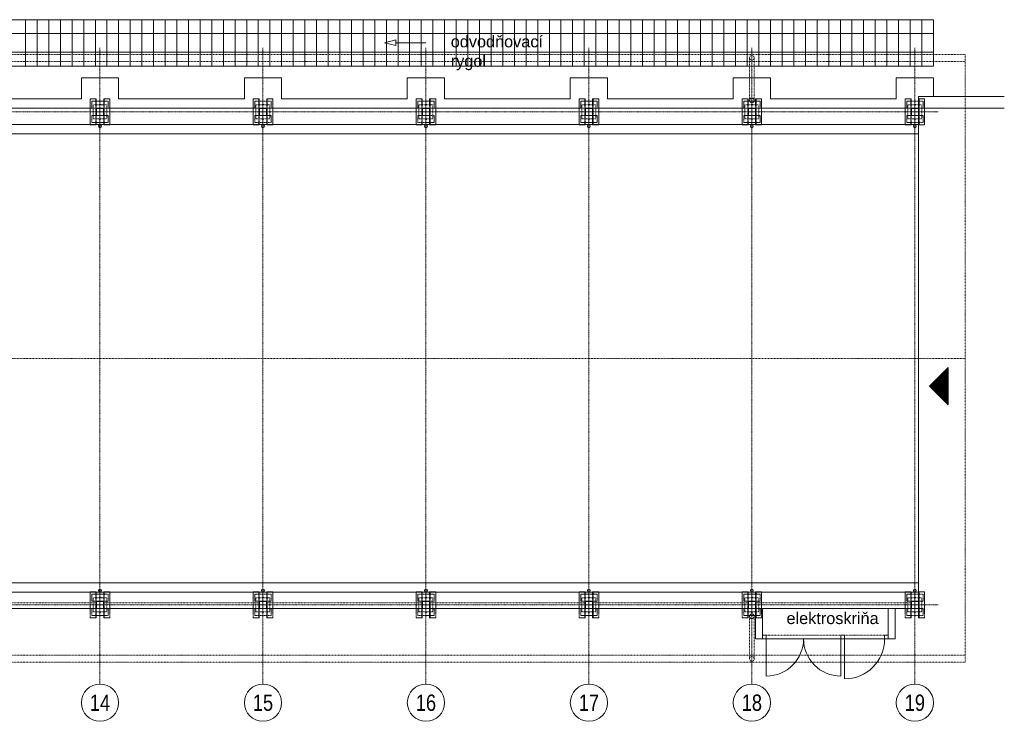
# Model space of a CAD drawing. Header units: millimetres. Extents: x 1803 to 87542, y -4389 to 16381.
# Tile 4 of 5: x 47757 to 68903, y 1309 to 16381. Entities that reach past the tile are written whole.
import ezdxf
from ezdxf.enums import TextEntityAlignment as Align

# ---------------------------------------------------------------- set-up
doc = ezdxf.new("R2010")
doc.units = ezdxf.units.MM
for name, pattern in [('DASHDOT', [25.4, 12.7, -6.35, 0, -6.35]), ('Dashed', [19.05, 12.7, -6.35]), ('DIVIDE', [31.75, 12.7, -6.35, 0, -6.35, 0, -6.35])]:
    doc.linetypes.add(name, pattern=pattern)
for name, color, linetype, lineweight in [('A-POPIS', 252, 'Continuous', 5), ('A-TABULKY', 252, 'Continuous', 5), ('CKBUBLINY', 252, 'Continuous', 5), ('CKRASTR', 252, 'DASHDOT', 5), ('CKRASTR_POPIS', 252, 'Continuous', 5), ('CKSTENY_NADROVINOU', 252, 'DIVIDE', 5), ('CKSTENY_PODROVINOU', 252, 'Continuous', 5), ('CKSYMBOLY', 252, 'Continuous', 5), ('CKTEXTY_MALE', 252, 'Continuous', 5), ('CSPROFILY_OSY', 252, 'DASHDOT', 5), ('CSPROFILY_REZY', 252, 'Continuous', 5)]:
    doc.layers.add(name, color=color, linetype=linetype, lineweight=lineweight)
doc.styles.get("Standard").update_dxf_attribs({"font": 'arial.ttf'})

# ---------------------------------------------------------------- blocks, each defined once
blk = doc.blocks.new('CK_GRID_DESC_A460A66B-2EDC-4BD0-90B6-661D6CF4EA7E')
at = {"layer": 'CKRASTR_POPIS'}
blk.add_circle((-4, 0), 4, dxfattribs=at)
at = {"layer": 'CKRASTR_POPIS', "width": 0.8}
blk.add_attdef('GRID_DESC', text='', height=3.5, dxfattribs=at).set_placement((-4, 0), align=Align.MIDDLE_CENTER)
blk = doc.blocks.new('CK_S_EXT_RHS_Sections_square_cRHS160x5')
for p, q in [((-80, 70), (-80, -70)), ((-75, 70), (-75, -70)), ((70, 80), (-70, 80)), ((70, 75), (-70, 75)), ((75, -70), (75, 70)), ((80, -70), (80, 70)), ((-70, -75), (70, -75)), ((-70, -80), (70, -80))]:
    blk.add_line(p, q)
for centre, radius, start, end in [((-70, 70), 10, 90, 180), ((-70, 70), 5, 90, 180), ((70, 70), 10, 0, 90), ((70, 70), 5, 0, 90), ((-70, -70), 10, 180, 270), ((-70, -70), 5, 180, 270), ((70, -70), 10, 270, 0), ((70, -70), 5, 270, 0)]:
    blk.add_arc(centre, radius, start, end)
blk = doc.blocks.new('HGHGHG')
at = {"layer": 'CKBUBLINY'}
for p, q in [((2113447, 1749270), (2113607, 1749270)), ((2113527, 1749350), (2113527, 1749190))]:
    blk.add_line(p, q, dxfattribs=at)
at = {"layer": 'CKSTENY_NADROVINOU', "color": 251, "ltscale": 0.3}
blk.add_lwpolyline([(2113377, 1749420), (2113677, 1749420), (2113677, 1749120), (2113377, 1749120)], close=True, dxfattribs=at)
at = {"layer": 'CSPROFILY_REZY', "color": 251, "lineweight": 18}
for p, q in [((2113447, 1749550), (2113317, 1749550)), ((2113317, 1749550), (2113317, 1749350)), ((2113437, 1749500), (2113437, 1749550)), ((2113447, 1749500), (2113447, 1749550)), ((2113510, 1749425), (2113549, 1749425)), ((2113527, 1749443), (2113527, 1749405)), ((2113607, 1749500), (2113607, 1749550)), ((2113607, 1749550), (2113737, 1749550)), ((2113617, 1749500), (2113617, 1749550)), ((2113737, 1749550), (2113737, 1749350)), ((2113447, 1748990), (2113317, 1748990)), ((2113607, 1748990), (2113737, 1748990))]:
    blk.add_line(p, q, dxfattribs=at)
at = {"layer": 'CSPROFILY_REZY', "color": 251, "linetype": 'Dashed', "lineweight": 18, "ltscale": 0.5}
for p, q in [((2113437, 1749500), (2113437, 1748990)), ((2113447, 1749500), (2113447, 1748990)), ((2113607, 1749500), (2113607, 1748990)), ((2113617, 1749500), (2113617, 1748990)), ((2113317, 1748990), (2113317, 1749350)), ((2113607, 1749190), (2113607, 1748990)), ((2113737, 1748990), (2113737, 1749350)), ((2113510, 1749115), (2113549, 1749115)), ((2113527, 1749097), (2113527, 1749135))]:
    blk.add_line(p, q, dxfattribs=at)
for points in [[(2113352, 1749500), (2113702, 1749500), (2113702, 1749350), (2113352, 1749350)], [(2113352, 1749040), (2113702, 1749040), (2113702, 1749190), (2113352, 1749190)]]:
    blk.add_lwpolyline(points, close=True, dxfattribs=at)
at = {"layer": 'CSPROFILY_REZY', "color": 251, "lineweight": 18}
blk.add_circle((2113527, 1749425), 10, dxfattribs=at)
at = {"layer": 'CSPROFILY_REZY', "color": 251, "linetype": 'Dashed', "lineweight": 18, "ltscale": 0.5}
blk.add_circle((2113527, 1749115), 10, dxfattribs=at)
blk = doc.blocks.new('*U4')
at = {"color": 0, "linetype": 'ByBlock', "lineweight": -2}
for p, q in [((-445, 0), (-159, 0)), ((202, 0), (53, 0)), ((445, 0), (202, 60)), ((202, 60), (202, -60)), ((445, 0), (202, -60)), ((-159, 0), (53, 0))]:
    blk.add_line(p, q, dxfattribs=at)
at = {"color": 0, "linetype": 'Continuous', "lineweight": -2, "flags": 8}
blk.add_attdef('SPÁD', text='', height=100, dxfattribs=at).set_placement((4, 80), align=Align.CENTER)
blk = doc.blocks.new('vstup')
at = {"layer": 'A-POPIS', "linetype": 'Continuous'}
h = blk.add_hatch(dxfattribs=at)
h.set_pattern_fill('ANSI31', color=256, style=0)
h.set_pattern_definition([(45, (-12479, 229), (-2.245064, 2.245064), [])])
h.paths.add_polyline_path([(0, 0), (-400, -400), (400, -400)])
for p, q in [((-400, -400), (0, 0)), ((400, -400), (0, 0)), ((-400, -400), (400, -400))]:
    blk.add_line(p, q, dxfattribs=at)

msp = doc.modelspace()

# ---------------------------------------------------------------- linework, layer by layer
at = {"layer": 'CKRASTR', "color": 252, "lineweight": 5}
for p, q in [((49482, 15779), (49482, 2109)), ((52982, 15779), (52982, 2109)), ((56482, 15779), (56482, 2109)), ((59982, 15779), (59982, 2109)), ((63482, 15779), (63482, 2109)), ((66982, 15779), (66982, 2109)), ((67481, 14401), (2603, 14401)), ((67481, 3811), (2603, 3811))]:
    msp.add_line(p, q, dxfattribs=at)
at = {"layer": 'CKSTENY_NADROVINOU', "color": 252, "lineweight": 5}
for p, q in [((2902, 15631), (68062, 15631)), ((2902, 15481), (68062, 15481)), ((63432, 14648), (63432, 15564)), ((63532, 14648), (63532, 15564)), ((68062, 2581), (68062, 15631)), ((68062, 9106), (2902, 9106)), ((49402, 3851), (46062, 3851)), ((52902, 3851), (49562, 3851)), ((56402, 3851), (53062, 3851)), ((59902, 3851), (56562, 3851)), ((63402, 3851), (60062, 3851)), ((66902, 3851), (63562, 3851)), ((63432, 3564), (63432, 2648)), ((63532, 3564), (63532, 2648)), ((63792, 3161), (65392, 3161)), ((65472, 3161), (66332, 3161)), ((2902, 2731), (68062, 2731)), ((2902, 2581), (68062, 2581))]:
    msp.add_line(p, q, dxfattribs=at)
at = {"layer": 'CKSTENY_NADROVINOU', "color": 252, "lineweight": 5, "ltscale": 0.3}
for points in [[(49332, 14551), (49632, 14551), (49632, 14251), (49332, 14251)], [(52832, 14551), (53132, 14551), (53132, 14251), (52832, 14251)], [(56332, 14551), (56632, 14551), (56632, 14251), (56332, 14251)], [(59832, 14551), (60132, 14551), (60132, 14251), (59832, 14251)], [(63332, 14551), (63632, 14551), (63632, 14251), (63332, 14251)], [(66832, 14551), (67132, 14551), (67132, 14251), (66832, 14251)], [(49332, 3961), (49632, 3961), (49632, 3661), (49332, 3661)], [(52832, 3961), (53132, 3961), (53132, 3661), (52832, 3661)], [(56332, 3961), (56632, 3961), (56632, 3661), (56332, 3661)], [(59832, 3961), (60132, 3961), (60132, 3661), (59832, 3661)], [(63332, 3961), (63632, 3961), (63632, 3661), (63332, 3661)], [(66832, 3961), (67132, 3961), (67132, 3661), (66832, 3661)]]:
    msp.add_lwpolyline(points, close=True, dxfattribs=at)
at = {"layer": 'CKSTENY_NADROVINOU', "color": 252, "lineweight": 5}
for centre in [(63482, 15564), (63482, 2648)]:
    msp.add_circle(centre, 50, dxfattribs=at)
at = {"layer": 'CKSTENY_PODROVINOU', "color": 252, "lineweight": 5}
for p, q in [((3602, 16381), (67382, 16381)), ((47882, 15381), (47882, 16381)), ((48132, 15381), (48132, 16381)), ((48382, 15381), (48382, 16381)), ((48632, 15381), (48632, 16381)), ((48882, 15381), (48882, 16381)), ((49132, 15381), (49132, 16381)), ((49382, 15381), (49382, 16381)), ((49632, 15381), (49632, 16381)), ((49882, 15381), (49882, 16381)), ((50132, 15381), (50132, 16381)), ((50382, 15381), (50382, 16381)), ((50632, 15381), (50632, 16381)), ((50882, 15381), (50882, 16381)), ((51132, 15381), (51132, 16381)), ((51382, 15381), (51382, 16381)), ((51632, 15381), (51632, 16381)), ((51882, 15381), (51882, 16381)), ((52132, 15381), (52132, 16381)), ((52382, 15381), (52382, 16381)), ((52632, 15381), (52632, 16381)), ((52882, 15381), (52882, 16381)), ((53132, 15381), (53132, 16381)), ((53382, 15381), (53382, 16381)), ((53632, 15381), (53632, 16381)), ((53882, 15381), (53882, 16381)), ((54132, 15381), (54132, 16381)), ((54382, 15381), (54382, 16381)), ((54632, 15381), (54632, 16381)), ((54882, 15381), (54882, 16381)), ((55132, 15381), (55132, 16381)), ((55382, 15381), (55382, 16381)), ((55632, 15381), (55632, 16381)), ((55882, 15381), (55882, 16381)), ((56132, 15381), (56132, 16381)), ((56382, 15381), (56382, 16381)), ((56632, 15381), (56632, 16381)), ((56882, 15381), (56882, 16381)), ((57132, 15381), (57132, 16381)), ((57382, 15381), (57382, 16381)), ((57632, 15381), (57632, 16381)), ((57882, 15381), (57882, 16381)), ((58132, 15381), (58132, 16381)), ((58382, 15381), (58382, 16381)), ((58632, 15381), (58632, 16381)), ((58882, 15381), (58882, 16381)), ((59132, 15381), (59132, 16381)), ((59382, 15381), (59382, 16381)), ((59632, 15381), (59632, 16381)), ((59882, 15381), (59882, 16381)), ((60132, 15381), (60132, 16381)), ((60382, 15381), (60382, 16381)), ((60632, 15381), (60632, 16381)), ((60882, 15381), (60882, 16381)), ((61132, 15381), (61132, 16381)), ((61382, 15381), (61382, 16381)), ((61632, 15381), (61632, 16381)), ((61882, 15381), (61882, 16381)), ((62132, 15381), (62132, 16381)), ((62382, 15381), (62382, 16381)), ((62632, 15381), (62632, 16381)), ((62882, 15381), (62882, 16381)), ((63132, 15381), (63132, 16381)), ((63382, 15381), (63382, 16381)), ((63632, 15381), (63632, 16381)), ((63882, 15381), (63882, 16381)), ((64132, 15381), (64132, 16381)), ((64382, 15381), (64382, 16381)), ((64632, 15381), (64632, 16381)), ((64882, 15381), (64882, 16381)), ((65132, 15381), (65132, 16381)), ((65382, 15381), (65382, 16381)), ((65632, 15381), (65632, 16381)), ((65882, 15381), (65882, 16381)), ((66132, 15381), (66132, 16381)), ((66382, 15381), (66382, 16381)), ((66632, 15381), (66632, 16381)), ((66882, 15381), (66882, 16381)), ((67132, 15381), (67132, 16381)), ((67382, 15381), (67382, 16381)), ((67382, 16081), (3602, 16081)), ((67382, 15681), (3602, 15681)), ((3602, 15381), (67382, 15381)), ((49082, 14681), (49082, 15131)), ((49082, 15131), (49882, 15131)), ((49882, 15131), (49882, 14681)), ((52582, 14681), (52582, 15131)), ((52582, 15131), (53382, 15131)), ((53382, 15131), (53382, 14681)), ((56082, 14681), (56082, 15131)), ((56082, 15131), (56882, 15131)), ((56882, 15131), (56882, 14681)), ((59582, 14681), (59582, 15131)), ((59582, 15131), (60382, 15131)), ((60382, 15131), (60382, 14681)), ((63082, 14681), (63082, 15131)), ((63082, 15131), (63882, 15131)), ((63882, 15131), (63882, 14681)), ((66582, 14681), (66582, 15131)), ((66582, 15131), (67382, 15131)), ((67382, 15131), (67382, 14731)), ((46382, 14681), (49082, 14681)), ((49882, 14681), (52582, 14681)), ((53382, 14681), (56082, 14681)), ((56882, 14681), (59582, 14681)), ((60382, 14681), (63082, 14681)), ((63882, 14681), (66582, 14681)), ((67062, 14731), (68903, 14731)), ((67062, 14481), (67062, 14731)), ((46162, 14481), (67062, 14481)), ((67062, 14481), (67062, 14131)), ((67062, 14481), (68903, 14481)), ((3902, 14131), (67062, 14131)), ((67062, 14131), (67062, 4281)), ((3902, 13931), (67062, 13931)), ((3902, 4281), (67062, 4281)), ((67062, 4081), (67062, 4281)), ((3902, 4081), (67062, 4081)), ((67062, 4081), (67062, 3881)), ((46162, 3731), (63562, 3731)), ((63562, 3081), (63562, 3731)), ((63712, 3731), (63562, 3731)), ((63712, 3081), (63712, 3731)), ((63712, 3731), (66412, 3731)), ((66412, 3081), (66412, 3731)), ((66562, 3731), (66412, 3731)), ((66562, 3731), (67062, 3731)), ((66562, 3081), (66562, 3731)), ((63562, 3081), (63712, 3081)), ((63712, 3161), (63792, 3161)), ((63712, 3081), (63792, 3081)), ((63792, 3081), (63792, 3161)), ((63792, 3081), (65392, 3081)), ((63792, 3081), (63792, 2281)), ((65392, 3081), (65392, 3161)), ((65392, 3161), (65472, 3161)), ((65392, 3081), (65472, 3081)), ((65392, 3081), (65392, 2281)), ((65472, 3081), (65472, 3161)), ((65472, 3081), (66332, 3081)), ((65472, 3081), (65472, 2221)), ((66332, 3161), (66412, 3161)), ((66332, 3081), (66332, 3161)), ((66332, 3081), (66412, 3081)), ((66412, 3081), (66562, 3081))]:
    msp.add_line(p, q, dxfattribs=at)
for centre, radius, start, end in [((63792, 3081), 800, 270, 0), ((65392, 3081), 800, 180, 270), ((65472, 3081), 860, 270, 0)]:
    msp.add_arc(centre, radius, start, end, dxfattribs=at)
at = {"layer": 'CSPROFILY_OSY', "color": 252, "lineweight": 5}
for p, q in [((49392, 14401), (49572, 14401)), ((49482, 14311), (49482, 14491)), ((52892, 14401), (53072, 14401)), ((52982, 14311), (52982, 14491)), ((56392, 14401), (56572, 14401)), ((56482, 14311), (56482, 14491)), ((59892, 14401), (60072, 14401)), ((59982, 14311), (59982, 14491)), ((63392, 14401), (63572, 14401)), ((63482, 14311), (63482, 14491)), ((66892, 14401), (67072, 14401)), ((66982, 14311), (66982, 14491)), ((49392, 3811), (49572, 3811)), ((49482, 3721), (49482, 3901)), ((52892, 3811), (53072, 3811)), ((52982, 3721), (52982, 3901)), ((56392, 3811), (56572, 3811)), ((56482, 3721), (56482, 3901)), ((59892, 3811), (60072, 3811)), ((59982, 3721), (59982, 3901)), ((63392, 3811), (63572, 3811)), ((63482, 3721), (63482, 3901)), ((66892, 3811), (67072, 3811)), ((66982, 3721), (66982, 3901))]:
    msp.add_line(p, q, dxfattribs=at)
at = {"layer": 'CSPROFILY_REZY', "color": 252, "lineweight": 5}
for p, q in [((49457, 14481), (49457, 14476)), ((49507, 14481), (49507, 14476)), ((52957, 14481), (52957, 14476)), ((53007, 14481), (53007, 14476)), ((56457, 14481), (56457, 14476)), ((56507, 14481), (56507, 14476)), ((59957, 14481), (59957, 14476)), ((60007, 14481), (60007, 14476)), ((63457, 14481), (63457, 14476)), ((63507, 14481), (63507, 14476)), ((66957, 14481), (66957, 14476)), ((67007, 14481), (67007, 14476)), ((49457, 14326), (49457, 14321)), ((49482, 14121), (49482, 14321)), ((49507, 14326), (49507, 14321)), ((52957, 14326), (52957, 14321)), ((52982, 14121), (52982, 14321)), ((53007, 14326), (53007, 14321)), ((56457, 14326), (56457, 14321)), ((56482, 14121), (56482, 14321)), ((56507, 14326), (56507, 14321)), ((59957, 14326), (59957, 14321)), ((59982, 14121), (59982, 14321)), ((60007, 14326), (60007, 14321)), ((63457, 14326), (63457, 14321)), ((63482, 14121), (63482, 14321)), ((63507, 14326), (63507, 14321)), ((66957, 14326), (66957, 14321)), ((66982, 14121), (66982, 14321)), ((67007, 14326), (67007, 14321)), ((49482, 4091), (49482, 3891)), ((52982, 4091), (52982, 3891)), ((56482, 4091), (56482, 3891)), ((59982, 4091), (59982, 3891)), ((63482, 4091), (63482, 3891)), ((66982, 4091), (66982, 3891)), ((49457, 3891), (49457, 3886)), ((49507, 3891), (49507, 3886)), ((52957, 3891), (52957, 3886)), ((53007, 3891), (53007, 3886)), ((56457, 3891), (56457, 3886)), ((56507, 3891), (56507, 3886)), ((59957, 3891), (59957, 3886)), ((60007, 3891), (60007, 3886)), ((63457, 3891), (63457, 3886)), ((63507, 3891), (63507, 3886)), ((66957, 3891), (66957, 3886)), ((67007, 3891), (67007, 3886)), ((49457, 3736), (49457, 3731)), ((49507, 3736), (49507, 3731)), ((52957, 3736), (52957, 3731)), ((53007, 3736), (53007, 3731)), ((56457, 3736), (56457, 3731)), ((56507, 3736), (56507, 3731)), ((59957, 3736), (59957, 3731)), ((60007, 3736), (60007, 3731)), ((63457, 3736), (63457, 3731)), ((63507, 3736), (63507, 3731)), ((66957, 3736), (66957, 3731)), ((67007, 3736), (67007, 3731))]:
    msp.add_line(p, q, dxfattribs=at)
for centre, radius in [((63482, 14648), 50), ((49482, 14091), 30), ((52982, 14091), 30), ((56482, 14091), 30), ((59982, 14091), 30), ((63482, 14091), 30), ((66982, 14091), 30), ((49482, 4121), 30), ((52982, 4121), 30), ((56482, 4121), 30), ((59982, 4121), 30), ((63482, 4121), 30), ((66982, 4121), 30), ((63482, 3564), 50)]:
    msp.add_circle(centre, radius, dxfattribs=at)

# ---------------------------------------------------------------- block references
at = {"layer": 'A-TABULKY', "color": 252, "linetype": 'Continuous', "lineweight": 5, "xscale": -1, "rotation": 89.99999999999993}
msp.add_blockref('vstup', (67296, 8511), dxfattribs=at)
at = {"layer": 'CKBUBLINY', "color": 252, "lineweight": 5}
for p in [(-2064045, -1734869), (-2060545, -1734869), (-2057045, -1734869), (-2053545, -1734869), (-2050045, -1734869), (-2046545, -1734869), (-2064045, -1745459), (-2060545, -1745459), (-2057045, -1745459), (-2053545, -1745459), (-2050045, -1745459), (-2046545, -1745459)]:
    msp.add_blockref('HGHGHG', p, dxfattribs=at)
at = {"layer": 'CKRASTR_POPIS', "color": 252, "lineweight": 5, "xscale": 99.99, "yscale": 99.99, "zscale": 99.99}
for p, values in [((49882, 1709), {'GRID_DESC': '14'}), ((53382, 1709), {'GRID_DESC': '15'}), ((56882, 1709), {'GRID_DESC': '16'}), ((60382, 1709), {'GRID_DESC': '17'}), ((63882, 1709), {'GRID_DESC': '18'}), ((67382, 1709), {'GRID_DESC': '19'})]:
    msp.add_blockref('CK_GRID_DESC_A460A66B-2EDC-4BD0-90B6-661D6CF4EA7E', p, dxfattribs=at).add_auto_attribs(values)
at = {"layer": 'CKSYMBOLY', "color": 252, "lineweight": 5, "xscale": -1}
msp.add_blockref('*U4', (56037, 15887), dxfattribs=at)
at = {"layer": 'CSPROFILY_REZY', "color": 252, "lineweight": 5}
for p in [(49482, 14401), (52982, 14401), (56482, 14401), (59982, 14401), (63482, 14401), (66982, 14401), (49482, 3811), (52982, 3811), (56482, 3811), (59982, 3811), (63482, 3811), (66982, 3811)]:
    msp.add_blockref('CK_S_EXT_RHS_Sections_square_cRHS160x5', p, dxfattribs=at)

# ---------------------------------------------------------------- texts
at = {"layer": 'CKTEXTY_MALE', "color": 252, "lineweight": 5, "char_height": 250, "width": 2469.29, "attachment_point": 1}
for s, insert in [('odvodňovací rygol', (57015, 16037)), ('elektroskriňa', (64225, 3648))]:
    msp.add_mtext(s, dxfattribs=dict(at, insert=insert))

doc.saveas('drawing.dxf')
